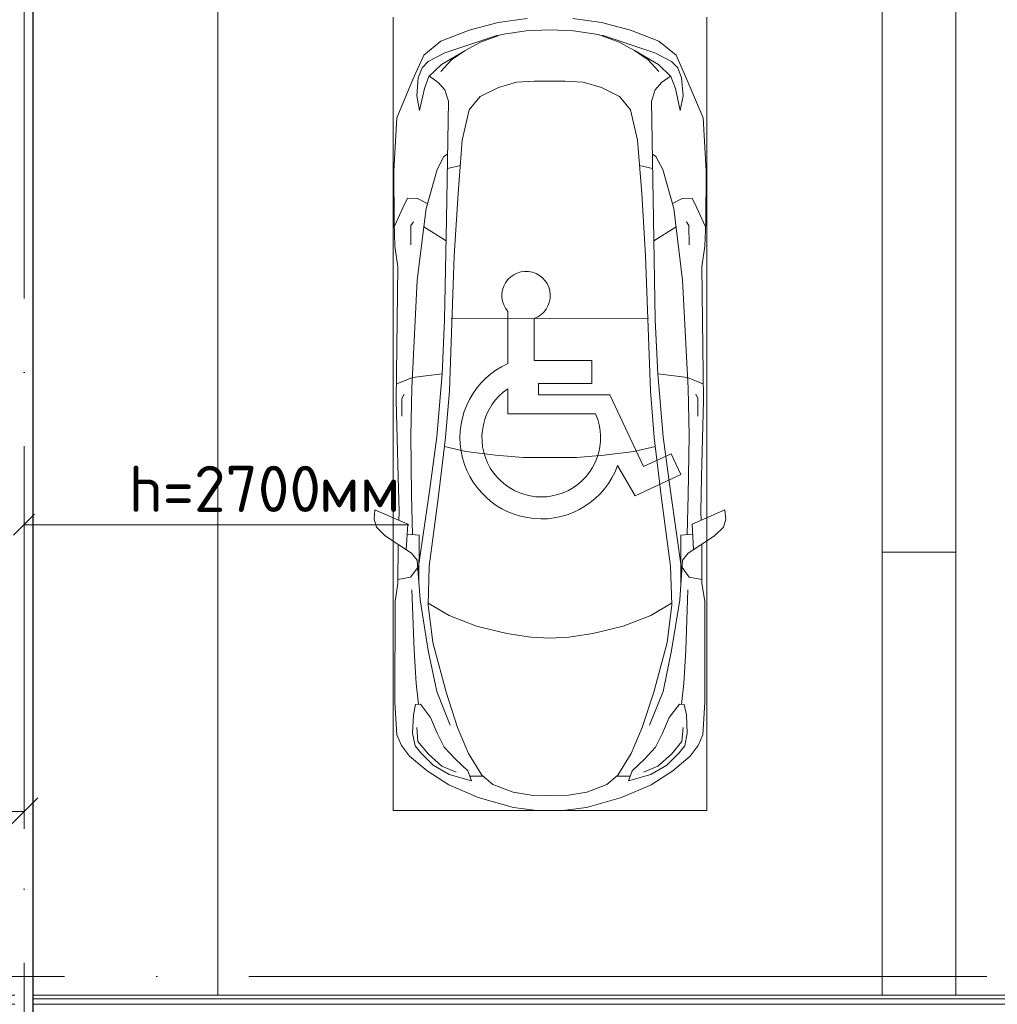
# Model space of a CAD drawing. Header units: millimetres. Extents: x -32229 to 192519, y -13689 to 125138.
# Tile 162 of 183: x 26137 to 31435, y 75300 to 80637. Entities that reach past the tile are written whole.
import ezdxf

# ---------------------------------------------------------------- set-up
doc = ezdxf.new("R2010")
doc.units = ezdxf.units.MM
doc.linetypes.add('ADSK_Линия сетки', pattern=[5000, 4000, -500, 0, -500])
doc.linetypes.add('ADSK_Осевая', pattern=[2800, 2000, -400, 0, -400])
for name, color, linetype, lineweight in [('A-____-____-DIMS', 7, 'Continuous', 9), ('A-____-____-DIMS-200', 7, 'Continuous', 9), ('A-DETL-GENF-OTLN', 7, 'Continuous', 18), ('A-FLOR-____-OTLN', 7, 'Continuous', 18), ('A-GENM-____-OTLN', 7, 'Continuous', 18), ('C-PRKG-____-OTLN', 7, 'Continuous', 18), ('E-CABL-TRAY-CNTR', 7, 'ADSK_Осевая', 18), ('E-CABL-TRAY-OTLN', 7, 'Continuous', 18), ('G-____-____-TEXT', 7, 'Continuous', 9), ('S-COLS-____-MCUT', 7, 'Continuous', 40), ('S-GRID-____-OTLN', 7, 'Continuous', 9)]:
    doc.layers.add(name, color=color, linetype=linetype, lineweight=lineweight)
doc.layers.add('A-DETL-____-OTLN', color=7, linetype='Continuous', lineweight=9, true_color=0x00a600)
doc.styles.add('GOST Common_4', font='GOST_Common.ttf', dxfattribs={"width": 0.9, "height": 250})
doc.styles.add('ISOCPEUR', font='isocpeur.ttf', dxfattribs={"height": 250})
doc.dimstyles.new('ГОСТ_2_5_мм2', dxfattribs={"dimscale": 304.8, "dimtxt": 251.428749, "dimasz": 0.492126, "dimexe": 0.492126, "dimexo": 0.656168, "dimgap": 0.098425, "dimtad": 1, "dimdec": 0, "dimdsep": 46, "dimtxsty": 'GOST Common_4', "dimblk1": 'OBLIQUE', "dimblk2": 'OBLIQUE', "dimsah": 1, "dimcen": 0.09, "dimazin": 2, "dimtfac": 1, "dimtdec": 4, "dimtix": 1, "dimtmove": 0, "dimatfit": 3, "dimfxl": 1, "dimtvp": 1, "dimtolj": 1, "dimtzin": 0, "dimarcsym": 2})

# ---------------------------------------------------------------- blocks, each defined once
blk = doc.blocks.new('АР_Машиноместо - 6000x3600_С_МГН-V129--01 ЭЛ')
at = {"layer": 'C-PRKG-____-OTLN', "color": 253, "lineweight": 13, "true_color": 0xaaaaaa}
for p, q in [((-550, 2400), (-550, 6000)), ((3050, 0), (-550, 0))]:
    blk.add_line(p, q, dxfattribs=at)
blk = doc.blocks.new('АР-Заполнение деф_ шва - Д_ш_-4327375--01 ЭЛ')
at = {"layer": 'A-GENM-____-OTLN', "color": 253, "lineweight": 13, "true_color": 0xaaaaaa}
for p, q in [((0, 25), (1050.1, 25)), ((1150.1, 25), (5750, 25)), ((0, -25), (1050.1, -25)), ((1150.1, -25), (5750, -25))]:
    blk.add_line(p, q, dxfattribs=at)
blk = doc.blocks.new('АР-Заполнение деф_ шва - Д_ш_-4327376--01 ЭЛ')
at = {"layer": 'A-GENM-____-OTLN', "color": 253, "lineweight": 13, "true_color": 0xaaaaaa}
for p, q in [((0, 25), (3924, 25)), ((0, -25), (3925, -25))]:
    blk.add_line(p, q, dxfattribs=at)
blk = doc.blocks.new('АР-Заполнение деф_ шва - Д_ш__Пристенный-4429135--01 ЭЛ')
at = {"layer": 'A-GENM-____-OTLN', "color": 253, "lineweight": 13, "true_color": 0xaaaaaa}
blk.add_line((0, -25), (400, -25), dxfattribs=at)
blk = doc.blocks.new('АР_Машиноместо - 6000x3600_С_МГН-V246--01 ЭЛ')
at = {"layer": 'A-DETL-GENF-OTLN', "color": 253, "lineweight": 13, "true_color": 0xaaaaaa}
for p, q in [((1126.4, 5294.1), (970.2, 5271.8)), ((1373.6, 5294.1), (1529.8, 5271.8)), ((970.2, 5271.8), (812.7, 5229.4)), ((1250, 5231.7), (1122.2, 5226.4)), ((1250, 5231.7), (1377.8, 5226.4)), ((1529.8, 5271.8), (1687.3, 5229.4)), ((812.7, 5229.4), (659.1, 5169.9)), ((680.7, 5106.5), (967, 5203.6)), ((988.2, 5206.7), (873.9, 5165.1)), ((1122.2, 5226.4), (988.2, 5206.7)), ((1377.8, 5226.4), (1511.8, 5206.7)), ((1511.8, 5206.7), (1626.1, 5165.1)), ((1819.3, 5106.5), (1533, 5203.6)), ((1687.3, 5229.4), (1840.9, 5169.9)), ((659.1, 5169.9), (565.9, 5095.1)), ((873.9, 5165.1), (791.3, 5119.7)), ((1626.1, 5165.1), (1708.7, 5119.7)), ((1840.9, 5169.9), (1934.1, 5095.1)), ((565.9, 5095.1), (507.1, 4962.6)), ((590.7, 5060.1), (680.7, 5106.5)), ((788.5, 5117.7), (661.8, 5043.1)), ((791.3, 5119.7), (717.1, 5068.9)), ((1708.7, 5119.7), (1782.9, 5068.9)), ((1711.5, 5117.7), (1838.2, 5043.1)), ((1909.3, 5060.1), (1819.3, 5106.5)), ((1934.1, 5095.1), (1992.9, 4962.6)), ((536.4, 4971.4), (557.5, 5025.7)), ((557.5, 5025.7), (590.7, 5060.1)), ((661.8, 5043.1), (594.6, 4979.3)), ((717.1, 5068.9), (659.6, 5005.3)), ((1782.9, 5068.9), (1840.4, 5005.3)), ((1838.2, 5043.1), (1905.4, 4979.3)), ((1942.5, 5025.7), (1909.3, 5060.1)), ((1963.6, 4971.4), (1942.5, 5025.7)), ((528.4, 4874.7), (536.4, 4971.4)), ((594.6, 4979.3), (569.5, 4913.1)), ((645, 4945.5), (597.3, 4981.4)), ((1855, 4945.5), (1902.7, 4981.4)), ((1905.4, 4979.3), (1930.5, 4913.1)), ((1971.6, 4874.7), (1963.6, 4971.4)), ((507.1, 4962.6), (419.6, 4754.2)), ((569.5, 4913.1), (543.7, 4795.1)), ((679.6, 4906.3), (645, 4945.5)), ((872.7, 4870.2), (970.5, 4919.3)), ((970.5, 4919.3), (1069.6, 4947.3)), ((1069.6, 4947.3), (1167.1, 4953.2)), ((1167.1, 4953.2), (1250, 4953.9)), ((1332.9, 4953.2), (1250, 4953.9)), ((1430.4, 4947.3), (1332.9, 4953.2)), ((1529.5, 4919.3), (1430.4, 4947.3)), ((1627.3, 4870.2), (1529.5, 4919.3)), ((1820.4, 4906.3), (1855, 4945.5)), ((1930.5, 4913.1), (1956.3, 4795.1)), ((1992.9, 4962.6), (2080.4, 4754.2)), ((543.7, 4795.1), (528.4, 4874.7)), ((699.7, 4845.5), (679.6, 4906.3)), ((812.5, 4798.9), (872.7, 4870.2)), ((1687.5, 4798.9), (1627.3, 4870.2)), ((1800.3, 4845.5), (1820.4, 4906.3)), ((1956.3, 4795.1), (1971.6, 4874.7)), ((689.3, 4205.5), (699.7, 4845.5)), ((1810.7, 4205.5), (1800.3, 4845.5)), ((419.6, 4754.2), (403.4, 4468)), ((774.4, 4632.9), (812.5, 4798.9)), ((1725.6, 4632.9), (1687.5, 4798.9)), ((2080.4, 4754.2), (2096.6, 4468)), ((752.2, 4345.6), (774.4, 4632.9)), ((1747.8, 4345.6), (1725.6, 4632.9)), ((638.7, 4475.4), (675.2, 4545.5)), ((675.2, 4545.5), (694.6, 4557.6)), ((1824.8, 4545.5), (1805.4, 4557.6)), ((1861.3, 4475.4), (1824.8, 4545.5)), ((403.4, 4468), (405.6, 4188.5)), ((578.7, 4262.9), (638.7, 4475.4)), ((1921.3, 4262.9), (1861.3, 4475.4)), ((2096.6, 4468), (2094.4, 4188.5)), ((731.2, 4007.6), (752.2, 4345.6)), ((1768.8, 4007.6), (1747.8, 4345.6)), ((453.1, 4266.3), (478.4, 4319.3)), ((478.4, 4319.3), (532.5, 4318.1)), ((532.5, 4318.1), (585.5, 4290.5)), ((1967.5, 4318.1), (1914.5, 4290.5)), ((2021.6, 4319.3), (1967.5, 4318.1)), ((2046.9, 4266.3), (2021.6, 4319.3)), ((408.2, 4167), (453.1, 4266.3)), ((530.9, 3874.8), (578.7, 4262.9)), ((1969.1, 3874.8), (1921.3, 4262.9)), ((2091.8, 4167), (2046.9, 4266.3)), ((405.6, 4188.5), (409.5, 4060)), ((495.5, 4066.1), (496.8, 4171.6)), ((496.8, 4171.6), (510.1, 4191.5)), ((687.1, 4088.8), (566.5, 4163.9)), ((678.7, 3659.5), (689.3, 4205.5)), ((1821.3, 3659.5), (1810.7, 4205.5)), ((1812.9, 4088.8), (1933.5, 4163.9)), ((2003.2, 4171.6), (1989.9, 4191.5)), ((2004.5, 4066.1), (2003.2, 4171.6)), ((2094.4, 4188.5), (2090.5, 4060)), ((409.5, 4060), (426.5, 3946.8)), ((2090.5, 4060), (2073.5, 3946.8)), ((704.9, 3275.5), (731.2, 4007.6)), ((1795.1, 3275.5), (1768.8, 4007.6)), ((426.5, 3946.8), (417.5, 3223)), ((2073.5, 3946.8), (2082.5, 3223)), ((501.4, 3289.7), (530.9, 3874.8)), ((1998.6, 3289.7), (1969.1, 3874.8)), ((1021.4, 3422.9), (1021.4, 3705.9)), ((665.6, 3364.6), (678.7, 3659.5)), ((1164.3, 3667.6), (1164.3, 3439.2)), ((1834.4, 3364.6), (1821.3, 3659.5)), ((1164.3, 3439.2), (1477, 3439.2)), ((1477, 3439.2), (1477, 3315.3)), ((665.8, 3367.4), (505.1, 3346.9)), ((636.6, 3026.5), (665.8, 3367.4)), ((1834.2, 3367.4), (1994.9, 3346.9)), ((1863.4, 3026.5), (1834.2, 3367.4)), ((505.1, 3346.9), (420.9, 3313.3)), ((1187.9, 3315.3), (1187.9, 3253.9)), ((1477, 3315.3), (1187.9, 3315.3)), ((1994.9, 3346.9), (2079.1, 3313.3)), ((447.8, 3233.7), (459.7, 3256.2)), ((495.7, 3032.3), (501.4, 3289.7)), ((684.2, 3022.3), (704.9, 3275.5)), ((1021.4, 3150), (1021.4, 3286.6)), ((1815.8, 3022.3), (1795.1, 3275.5)), ((2004.3, 3032.3), (1998.6, 3289.7)), ((2052.2, 3233.7), (2040.3, 3256.2)), ((417.5, 3223), (428.2, 2808.5)), ((447.8, 3138.7), (447.8, 3233.7)), ((1187.9, 3253.9), (1575.5, 3253.9)), ((1575.5, 3253.9), (1757.2, 2864.2)), ((2052.2, 3138.7), (2052.2, 3233.7)), ((2082.5, 3223), (2071.8, 2808.5)), ((1497.8, 3150), (1021.4, 3150)), ((500, 2710.1), (495.7, 3032.3)), ((636.6, 3026.5), (597, 2731)), ((644.6, 2691.8), (684.2, 3022.3)), ((1855.4, 2691.8), (1815.8, 3022.3)), ((1863.4, 3026.5), (1903, 2731)), ((2000, 2710.1), (2004.3, 3032.3)), ((1757.2, 2864.2), (1907, 2934)), ((1907, 2934), (1959.3, 2821.7)), ((1711.9, 2706.3), (1617.1, 2870.5)), ((428.2, 2808.5), (432.3, 2619.9)), ((1959.3, 2821.7), (1711.9, 2706.3)), ((2071.8, 2808.5), (2067.7, 2619.9)), ((597, 2731), (535, 2298.3)), ((1903, 2731), (1965, 2298.3)), ((505.9, 2496), (500, 2710.1)), ((595.8, 2324.8), (644.6, 2691.8)), ((1904.2, 2324.8), (1855.4, 2691.8)), ((1994.1, 2496), (2000, 2710.1)), ((296.8, 2579.9), (301.4, 2630.5)), ((301.4, 2630.5), (479.9, 2552.9)), ((432.3, 2619.9), (430.7, 2573.9)), ((2198.6, 2630.5), (2020.1, 2552.9)), ((2067.7, 2619.9), (2069.3, 2573.9)), ((2203.2, 2579.9), (2198.6, 2630.5)), ((309.5, 2536.1), (296.8, 2579.9)), ((2190.5, 2536.1), (2203.2, 2579.9)), ((357.8, 2490.1), (309.5, 2536.1)), ((479.9, 2552.9), (471, 2414.3)), ((2020.1, 2552.9), (2029, 2414.3)), ((2142.2, 2490.1), (2190.5, 2536.1)), ((500.6, 2394.5), (357.8, 2490.1)), ((540.9, 2493.7), (476.3, 2497.9)), ((540.9, 2493.7), (539.8, 2233.1)), ((1959.1, 2493.7), (2023.7, 2497.9)), ((1959.1, 2493.7), (1960.2, 2233.1)), ((1999.4, 2394.5), (2142.2, 2490.1)), ((426.5, 2230.9), (427.5, 2443)), ((2073.5, 2230.9), (2072.5, 2443)), ((530.6, 2357.6), (500.6, 2394.5)), ((546.5, 2142.6), (530.6, 2357.6)), ((1953.5, 2142.6), (1969.4, 2357.6)), ((1969.4, 2357.6), (1999.4, 2394.5)), ((533.6, 2316.8), (495, 2265.3)), ((589.4, 2115.5), (595.8, 2324.8)), ((1910.6, 2115.5), (1904.2, 2324.8)), ((1966.4, 2316.8), (2005, 2265.3)), ((495, 2265.3), (426.6, 2253.4)), ((2005, 2265.3), (2073.4, 2253.4)), ((410.6, 2134.2), (426.5, 2230.9)), ((2089.4, 2134.2), (2073.5, 2230.9)), ((409.5, 1587), (410.6, 2134.2)), ((615.4, 1910.3), (589.4, 2115.5)), ((590.4, 2124.3), (703.6, 2057.1)), ((1909.6, 2124.3), (1796.4, 2057.1)), ((1884.6, 1910.3), (1910.6, 2115.5)), ((2090.5, 1587), (2089.4, 2134.2)), ((703.6, 2057.1), (852.8, 1999)), ((1796.4, 2057.1), (1647.2, 1999)), ((852.8, 1999), (1016.6, 1959.9)), ((1647.2, 1999), (1483.4, 1959.9)), ((1016.6, 1959.9), (1146.9, 1939.4)), ((1146.9, 1939.4), (1250, 1934.1)), ((1353.1, 1939.4), (1250, 1934.1)), ((1483.4, 1959.9), (1353.1, 1939.4)), ((687.4, 1641), (615.4, 1910.3)), ((1812.6, 1641), (1884.6, 1910.3)), ((749.2, 1450.3), (687.4, 1641)), ((1750.8, 1450.3), (1812.6, 1641)), ((420.9, 1410.7), (409.5, 1587)), ((510.2, 1518.7), (521.5, 1574.5)), ((521.5, 1574.5), (548.5, 1576.2)), ((548.5, 1576.2), (603.4, 1504.8)), ((1951.5, 1576.2), (1896.6, 1504.8)), ((1978.5, 1574.5), (1951.5, 1576.2)), ((1989.8, 1518.7), (1978.5, 1574.5)), ((2079.1, 1410.7), (2090.5, 1587)), ((505.7, 1420), (510.2, 1518.7)), ((603.4, 1504.8), (639.1, 1420)), ((1896.6, 1504.8), (1860.9, 1420)), ((1994.3, 1420), (1989.8, 1518.7)), ((809.1, 1309.4), (749.2, 1450.3)), ((1690.9, 1309.4), (1750.8, 1450.3)), ((445.9, 1353.1), (420.9, 1410.7)), ((519.1, 1351.5), (505.7, 1420)), ((639.1, 1420), (677.4, 1343.7)), ((1860.9, 1420), (1822.6, 1343.7)), ((1980.9, 1351.5), (1994.3, 1420)), ((2054.1, 1353.1), (2079.1, 1410.7)), ((489, 1295.6), (445.9, 1353.1)), ((550, 1312.3), (519.1, 1351.5)), ((677.4, 1343.7), (737.5, 1278.3)), ((1822.6, 1343.7), (1762.5, 1278.3)), ((1950, 1312.3), (1980.9, 1351.5)), ((2011, 1295.6), (2054.1, 1353.1)), ((584.4, 1214.6), (489, 1295.6)), ((616.5, 1246.4), (550, 1312.3)), ((881.5, 1191.6), (809.1, 1309.4)), ((1618.5, 1191.6), (1690.9, 1309.4)), ((1883.5, 1246.4), (1950, 1312.3)), ((1915.6, 1214.6), (2011, 1295.6)), ((703.5, 1196.4), (616.5, 1246.4)), ((737.5, 1278.3), (804.5, 1215.7)), ((1762.5, 1278.3), (1695.5, 1215.7)), ((1796.5, 1196.4), (1883.5, 1246.4)), ((701.8, 1140.4), (584.4, 1214.6)), ((824.6, 1160.9), (703.5, 1196.4)), ((804.5, 1215.7), (824.6, 1160.9)), ((888.4, 1185.9), (815.2, 1186.6)), ((941.4, 1142.2), (881.5, 1191.6)), ((1558.6, 1142.2), (1618.5, 1191.6)), ((1611.6, 1185.9), (1684.8, 1186.6)), ((1695.5, 1215.7), (1675.4, 1160.9)), ((1675.4, 1160.9), (1796.5, 1196.4)), ((1798.2, 1140.4), (1915.6, 1214.6)), ((861.8, 1071.6), (701.8, 1140.4)), ((1050.7, 1099.4), (941.4, 1142.2)), ((1449.3, 1099.4), (1558.6, 1142.2)), ((1638.2, 1071.6), (1798.2, 1140.4)), ((1052.6, 1017.5), (861.8, 1071.6)), ((1148.8, 1083), (1050.7, 1099.4)), ((1250, 1081.6), (1148.8, 1083)), ((1250, 1081.6), (1351.2, 1083)), ((1351.2, 1083), (1449.3, 1099.4)), ((1447.4, 1017.5), (1638.2, 1071.6)), ((1165.1, 1003.1), (1052.6, 1017.5)), ((1334.9, 1003.1), (1447.4, 1017.5)), ((1250, 1000), (1165.1, 1003.1)), ((1250, 1000), (1334.9, 1003.1))]:
    blk.add_line(p, q, dxfattribs=at)
at = {"layer": 'A-DETL-GENF-OTLN', "color": 254, "lineweight": 13, "true_color": 0xd4d4d4}
for p, q in [((694.6, 4480.4), (765.1, 4496.8)), ((1805.4, 4480.4), (1734.9, 4496.8)), ((715.1, 3668.3), (1250, 3667.3)), ((1784.9, 3668.3), (1250, 3667.3)), ((677.9, 2973), (794.6, 2946)), ((794.6, 2946), (955.7, 2926.8)), ((1705.4, 2946), (1544.3, 2926.8)), ((1822.1, 2973), (1705.4, 2946)), ((955.7, 2926.8), (1105.5, 2913.7)), ((1105.5, 2913.7), (1250, 2912.9)), ((1394.5, 2913.7), (1250, 2912.9)), ((1544.3, 2926.8), (1394.5, 2913.7)), ((513.9, 1868.9), (502.3, 2196.3)), ((1986.1, 1868.9), (1997.7, 2196.3)), ((590.3, 1867.8), (546.5, 2142.6)), ((1909.7, 1867.8), (1953.5, 2142.6)), ((524.9, 1688.6), (513.9, 1868.9)), ((1975.1, 1688.6), (1986.1, 1868.9)), ((636.7, 1646), (590.3, 1867.8)), ((1863.3, 1646), (1909.7, 1867.8)), ((537.4, 1576.1), (524.9, 1688.6)), ((1962.6, 1576.1), (1975.1, 1688.6)), ((710.2, 1462.8), (636.7, 1646)), ((1789.8, 1462.8), (1863.3, 1646)), ((534.5, 1374.4), (528.1, 1449.5)), ((1965.5, 1374.4), (1971.9, 1449.5)), ((591.7, 1305), (534.5, 1374.4)), ((1908.3, 1305), (1965.5, 1374.4)), ((664.7, 1239.9), (591.7, 1305)), ((1835.3, 1239.9), (1908.3, 1305)), ((742.6, 1207.8), (664.7, 1239.9)), ((1757.4, 1207.8), (1835.3, 1239.9))]:
    blk.add_line(p, q, dxfattribs=at)
at = {"layer": 'A-DETL-GENF-OTLN', "color": 253, "lineweight": 13, "true_color": 0xaaaaaa}
for centre, radius, start, end in [((1120.8, 3791.3), 131.1, 289.3632, 220.6368), ((1203.2, 3021.5), 440.6, 114.366, 339.9602), ((1203.2, 3021.5), 321.5, 124.4379, 23.5621)]:
    blk.add_arc(centre, radius, start, end, dxfattribs=at)
at = {"layer": 'C-PRKG-____-OTLN', "color": 253, "lineweight": 13, "true_color": 0xaaaaaa}
for p, q in [((-550, 0), (-550, 6000)), ((3050, 2400), (3050, 6000)), ((400, 1000), (400, 5300)), ((2100, 1000), (2100, 5300)), ((400, 1000), (2100, 1000)), ((3050, 0), (-550, 0))]:
    blk.add_line(p, q, dxfattribs=at)
blk = doc.blocks.new('Наметкина 10_РД_АР_П_отсоединено_rvt-1--01 ЭЛ')
at = {"layer": 'A-FLOR-____-OTLN', "color": 253, "lineweight": 13, "true_color": 0xaaaaaa}
for p, q in [((30810.3, 75350), (26210.4, 75350)), ((36285.5, 75330), (26210.4, 75330)), ((35134.3, 75350), (31210.3, 75350))]:
    blk.add_line(p, q, dxfattribs=at)
at = {"layer": 'S-COLS-____-MCUT', "color": 253, "lineweight": 15, "true_color": 0xaaaaaa}
for p, q in [((30810.3, 77750), (30810.3, 75350)), ((31210.3, 77750), (30810.3, 77750)), ((31210.3, 75350), (31210.3, 77750)), ((30810.3, 75350), (31210.3, 75350))]:
    blk.add_line(p, q, dxfattribs=at)
at = {"layer": 'A-GENM-____-OTLN', "color": 253, "lineweight": 13, "true_color": 0xaaaaaa}
for name, p in [('АР-Заполнение деф_ шва - Д_ш_-4327375--01 ЭЛ', (25060.3, 75325)), ('АР-Заполнение деф_ шва - Д_ш_-4327376--01 ЭЛ', (31210.3, 75325)), ('АР-Заполнение деф_ шва - Д_ш__Пристенный-4429135--01 ЭЛ', (30810.3, 75325))]:
    blk.add_blockref(name, p, dxfattribs=at)
at = {"layer": 'C-PRKG-____-OTLN', "color": 253, "lineweight": 13, "true_color": 0xaaaaaa}
for name, p in [('АР_Машиноместо - 6000x3600_С_МГН-V246--01 ЭЛ', (27760.3, 75350)), ('АР_Машиноместо - 6000x3600_С_МГН-V129--01 ЭЛ', (31760.3, 75350))]:
    blk.add_blockref(name, p, dxfattribs=at)
blk = doc.blocks.new('DIMBLOCK27--01 ЭЛ')
at = {"layer": 'A-____-____-DIMS-200'}
for p, q in [((25060.3, 76250.3), (25060.3, 76494.2)), ((26160.4, 76250.3), (26160.4, 76494.2)), ((25060.3, 76344.2), (25135.3, 76419.2)), ((26160.4, 76344.2), (26235.4, 76419.2)), ((25060.3, 76344.2), (24985.3, 76269.2)), ((25060.3, 76344.2), (26160.4, 76344.2)), ((25060.3, 76344.2), (25060.3, 76250.3)), ((26160.4, 76344.2), (26085.4, 76269.2)), ((26160.4, 76344.2), (26160.4, 76250.3))]:
    blk.add_line(p, q, dxfattribs=at)
at = {"layer": 'A-____-____-DIMS-200', "color": 0, "insert": (25341.9, 76700.9), "char_height": 250, "width": 644.339, "attachment_point": 1, "line_spacing_factor": 1.022761, "style": 'GOST Common_4'}
blk.add_mtext('1100', dxfattribs=at)
blk = doc.blocks.new('_Oblique')
at = {"color": 0, "linetype": 'ByBlock', "lineweight": -2}
blk.add_line((-0.5, -0.5), (0.5, 0.5), dxfattribs=at)

msp = doc.modelspace()

# ---------------------------------------------------------------- linework, layer by layer
at = {"layer": 'A-DETL-____-OTLN', "color": 150, "true_color": 0x0080ff}
for p, q in [((26103.8, 77843.1), (26216.9, 77956.3)), ((26160.4, 77899.7), (28245.2, 77899.7))]:
    msp.add_line(p, q, dxfattribs=at)
at = {"layer": 'E-CABL-TRAY-CNTR', "color": 150, "true_color": 0x0080ff}
msp.add_line((26160.4, 73524.7), (26160.4, 81975), dxfattribs=at)
at = {"layer": 'E-CABL-TRAY-OTLN', "color": 150, "true_color": 0x0080ff}
for p, q in [((26207.8, 73524.7), (26207.8, 81975)), ((26210.4, 73524.7), (26210.4, 81975))]:
    msp.add_line(p, q, dxfattribs=at)
at = {"layer": 'S-GRID-____-OTLN', "color": 253, "linetype": 'ADSK_Линия сетки', "true_color": 0xaaaaaa}
msp.add_line((131381.2, 75450), (-30593.4, 75450), dxfattribs=at)

# ---------------------------------------------------------------- block references
at = {"lineweight": 5}
msp.add_blockref('Наметкина 10_РД_АР_П_отсоединено_rvt-1--01 ЭЛ', (0, 0), dxfattribs=at)

# ---------------------------------------------------------------- texts
at = {"layer": 'G-____-____-TEXT', "color": 150, "true_color": 0x0080ff, "char_height": 250, "attachment_point": 1, "style": 'ISOCPEUR'}
for s, insert, width in [('h=2700', (26727.1, 78218.8), 1250.632), ('мм', (27759, 78218.8), 481.012)]:
    msp.add_mtext(s, dxfattribs=dict(at, insert=insert, width=width))

# ---------------------------------------------------------------- dimensions: what is measured, and where the dimension line sits
at = {"layer": 'A-____-____-DIMS'}
dim = msp.add_linear_dim(base=(26160.4, 76344.2), p1=(25060.3, 76450.3), p2=(26160.4, 76450.3), dimstyle='ГОСТ_2_5_мм2', override={"dimpost": '<>', "dimfxl": 1100.086}, dxfattribs=at)
dim.commit()
dim.dimension.update_dxf_attribs({"geometry": 'DIMBLOCK27--01 ЭЛ', "text_midpoint": (25610.3, 76499.2)})

doc.saveas('drawing.dxf')
